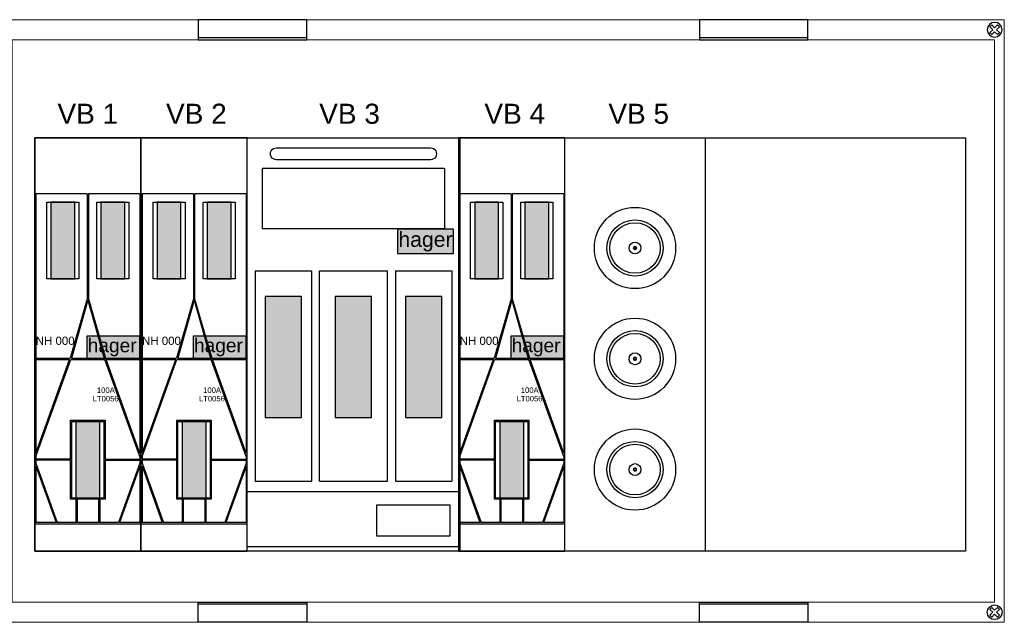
# Model space of a CAD drawing. Header units: millimetres. Extents: x -28926 to 10786, y -11879 to 29672.
# Tile 6 of 24: x -26337 to -21425, y 18870 to 21875. Entities that reach past the tile are written whole.
import ezdxf
from ezdxf.enums import TextEntityAlignment as Align

# ---------------------------------------------------------------- set-up
doc = ezdxf.new("R2010")
doc.units = ezdxf.units.MM
doc.header["$LTSCALE"] = 100
doc.linetypes.add('HIDDEN', pattern=[9.525, 6.35, -3.175])
for name, color, linetype in [('EL$6----', 7, 'Continuous'), ('EL6-----', 7, 'Continuous'), ('EL6112--', 7, 'Continuous'), ('PDF_Geometry', 7, 'Continuous')]:
    doc.layers.add(name, color=color, linetype=linetype)
doc.styles.add('Arial', font='arial.ttf')

# ---------------------------------------------------------------- blocks, each defined once
blk = doc.blocks.new('schroef')
at = {"layer": 'EL6112--', "color": 0}
for p, q in [((-23.8, 13.9), (-13.9, 23.8)), ((-9.9, 0), (-23.8, 13.9)), ((0, 9.9), (-13.9, 23.8)), ((23.8, -13.9), (9.9, 0)), ((13.9, -23.8), (0, -9.9)), ((13.9, -23.8), (23.8, -13.9))]:
    blk.add_line(p, q, dxfattribs=at)
for points in [[(0, -9.9), (-13.9, -23.8), (-23.8, -13.9), (-9.9, 0)], [(0, 9.9), (13.9, 23.8), (23.8, 13.9), (9.9, 0)]]:
    blk.add_lwpolyline(points, dxfattribs=at)
blk.add_circle((0, 0), 36.8, dxfattribs=at)
blk = doc.blocks.new('*U13')
for points in [[(979.6, -100.1), (1520.8, -100.1), (1520.8, 0), (979.6, 0)], [(3479.9, -100.1), (4021.2, -100.1), (4021.2, 0), (3479.9, 0)], [(979.6, -2904.4), (1520.8, -2904.4), (1520.8, -3004.5), (979.6, -3004.5)], [(3479.9, -2904.4), (4021.2, -2904.4), (4021.2, -3004.5), (3479.9, -3004.5)]]:
    blk.add_lwpolyline(points, close=True)
for points in [[(1520.8, -90.1), (979.6, -90.1)], [(4021.2, -90.1), (3479.9, -90.1)], [(1520.8, -2914.4), (979.6, -2914.4)], [(4021.2, -2914.4), (3479.9, -2914.4)]]:
    blk.add_lwpolyline(points)
at = {"layer": 'PDF_Geometry', "lineweight": 5}
for points in [[(5000.7, 0), (0, 0), (0, -3004.5), (5000.7, -3004.5)], [(4952.6, -100.1), (51.9, -100.1), (51.9, -2904.4), (4952.6, -2904.4)]]:
    blk.add_lwpolyline(points, close=True, dxfattribs=at)
at = {"xscale": -1, "rotation": 180}
blk.add_blockref('schroef', (4952.6, -50.1), dxfattribs=at)
blk.add_blockref('schroef', (4952.6, -2954.4))
blk = doc.blocks.new('Hager LT0057')
h = blk.add_hatch(color=160)
h.dxf.hatch_style = 1
h.paths.add_polyline_path([(524.5, -989), (259.9, -989), (259.9, -1098.3), (524.5, -1098.3)])
at = {"layer": 'EL6-----', "linetype": 'HIDDEN'}
h = blk.add_hatch(color=256, dxfattribs=at)
h.dxf.hatch_style = 1
h.paths.add_polyline_path([(199.7, -703), (199.7, -320.5), (80.6, -320.5), (80.6, -703)])
h = blk.add_hatch(color=256, dxfattribs=at)
h.dxf.hatch_style = 1
h.paths.add_polyline_path([(449.4, -320.5), (330.3, -320.5), (330.3, -703), (449.4, -703)])
h = blk.add_hatch(color=256, dxfattribs=at)
h.dxf.hatch_style = 1
h.paths.add_polyline_path([(205, -1795.8), (325, -1795.8), (325, -1413.3), (205, -1413.3)])
for p, q in [((530, 0), (0, 0)), ((0, 0), (0, -2060)), ((530, -1923.4), (530, 0)), ((0, -1923.4), (530, -1923.4)), ((0, -2060), (530, -2060))]:
    blk.add_line(p, q)
at = {"flags": 128}
for points in [[(262.3, -278.7), (5.5, -278.7)], [(5.5, -278.7), (5.5, -1572)], [(262.3, -278.7), (262.3, -801.8)], [(524.5, -278.7), (267.7, -278.7)], [(267.7, -278.7), (267.7, -801.8)], [(524.5, -278.7), (524.5, -1572)], [(220.2, -320.5), (220.2, -703), (60.1, -703), (60.1, -320.5), (220.2, -320.5)], [(469.9, -320.5), (469.9, -703), (309.8, -703), (309.8, -320.5), (469.9, -320.5)], [(262.3, -801.8), (177, -1098.3)], [(265, -808), (183.4, -1098.3)], [(265, -808), (346.6, -1098.3)], [(267.7, -801.8), (353, -1098.3)], [(5.5, -1098.3), (177, -1098.3)], [(5.5, -1103.8), (173.8, -1103.8)], [(5.5, -1588.2), (179.6, -1103.8)], [(5.5, -1572), (173.8, -1103.8)], [(179.6, -1103.8), (350.4, -1103.8)], [(183.4, -1098.3), (262.3, -1098.3), (346.6, -1098.3)], [(524.5, -1588.2), (350.4, -1103.8)], [(356.2, -1103.8), (524.5, -1103.8)], [(524.5, -1572), (356.2, -1103.8)], [(179.1, -1601.9), (179.1, -1407.9), (350.9, -1407.9), (350.9, -1601.9)], [(345.5, -1413.3), (345.5, -1795.8), (184.5, -1795.8), (184.5, -1413.3), (345.5, -1413.3)], [(5.5, -1588.2), (5.5, -1601.9)], [(179.1, -1601.9), (5.5, -1601.9)], [(179.1, -1607.3), (5.5, -1607.3)], [(5.5, -1607.3), (5.5, -1621)], [(179.1, -1801.3), (179.1, -1607.3)], [(350.9, -1607.3), (350.9, -1801.3), (324.4, -1801.3)], [(350.9, -1601.9), (524.5, -1601.9)], [(350.9, -1607.3), (524.5, -1607.3)], [(524.5, -1588.2), (524.5, -1601.9)], [(524.5, -1607.3), (524.5, -1621)], [(5.5, -1621), (112.2, -1917.9)], [(5.5, -1637.1), (5.5, -1917.9)], [(5.5, -1637.1), (106.4, -1917.9)], [(524.5, -1621), (418.6, -1917.9)], [(524.5, -1637.1), (423.6, -1917.9)], [(524.5, -1637.1), (524.5, -1917.9)], [(205.6, -1801.3), (179.1, -1801.3)], [(205.6, -1801.3), (205.6, -1917.9)], [(319, -1801.3), (211, -1801.3)], [(211, -1801.3), (211, -1917.9)], [(319, -1801.3), (319, -1917.9)], [(324.4, -1801.3), (324.4, -1917.9)], [(106.4, -1917.9), (5.5, -1917.9)], [(418.6, -1917.9), (112.2, -1917.9)], [(524.5, -1917.9), (423.6, -1917.9)], [(530, -2060), (530, -1923.4)]]:
    blk.add_lwpolyline(points, dxfattribs=at)
at = {"color": 0}
blk.add_lwpolyline([(259.9, -989), (259.9, -1098.3), (524.5, -1098.3), (524.5, -989)], close=True, dxfattribs=at)
blk.add_lwpolyline([(353, -1098.3), (524.5, -1098.3)])
at = {"layer": 'EL6-----', "flags": 128}
for points in [[(80.6, -703), (199.7, -703), (199.7, -320.5), (80.6, -320.5)], [(330.3, -703), (449.4, -703), (449.4, -320.5), (330.3, -320.5)], [(205, -1795.8), (325, -1795.8), (325, -1413.3), (205, -1413.3)]]:
    blk.add_lwpolyline(points, close=True, dxfattribs=at)
at = {"style": 'Arial'}
blk.add_text('NH 000', height=40.98, dxfattribs=at).set_placement((102.2, -1031.8), align=Align.CENTER)
at = {"color": 5, "style": 'Arial'}
blk.add_text('hager', height=68.3, dxfattribs=at).set_placement((386.4, -1068.2), align=Align.CENTER)
at = {"style": 'Arial'}
for tag, p in [('MAXIMAALVERMOGEN', (265.9, -1271.2)), ('TYPENUMMER', (265, -1313.5))]:
    blk.add_attdef(tag, text='', height=27.3, dxfattribs=at).set_placement(p, align=Align.CENTER)
blk = doc.blocks.new('*U32')
at = {"ltscale": 0.3}
h = blk.add_hatch(color=256, dxfattribs=at)
h.dxf.hatch_style = 1
h.paths.add_polyline_path([(-11, 0, 1), (11, 0, 1)])
h.paths.add_polyline_path([(2.6, 0, -1), (-2.6, 0, -1)], flags=16)
at = {"color": 0}
for radius in [202.5, 140.2, 126.1, 29.8]:
    blk.add_circle((0, 0), radius, dxfattribs=at)
blk = doc.blocks.new('hager MESPATROONLASTSCHEIDER')
h = blk.add_hatch(color=160)
h.dxf.hatch_style = 1
h.paths.add_polyline_path([(1029.3, -455.5), (749.4, -455.5), (749.4, -576.3), (1029.3, -576.3)])
at = {"layer": 'EL6-----', "linetype": 'HIDDEN'}
h = blk.add_hatch(color=256, dxfattribs=at)
h.dxf.hatch_style = 1
h.paths.add_polyline_path([(270.9, -790), (89.6, -790), (89.6, -1394.4), (270.9, -1394.4)])
h = blk.add_hatch(color=256, dxfattribs=at)
h.dxf.hatch_style = 1
h.paths.add_polyline_path([(439.4, -1394.4), (620.7, -1394.4), (620.7, -790), (439.4, -790)])
h = blk.add_hatch(color=256, dxfattribs=at)
h.dxf.hatch_style = 1
h.paths.add_polyline_path([(789.1, -1394.4), (970.4, -1394.4), (970.4, -790), (789.1, -790)])
blk.add_lwpolyline([(1060.1, -2055.5, -0.414214), (1055.5, -2060), (4.5, -2060, -0.414214), (0, -2055.5), (0, -4.5, -0.414214), (4.5, 0), (1055.5, 0, -0.414214), (1060.1, -4.5), (1060.1, -2055.5)], format="xyb")
for points in [[(145.9, -49.4), (914.1, -49.4, -1.025752), (914.1, -108.3), (145.9, -108.3, -1.025752)], [(980, -453.3), (80.1, -453.3, -0.414214), (75.6, -448.8), (75.6, -155.6, -0.414214), (80.1, -151.1), (980, -151.1, -0.414214), (984.5, -155.6), (984.5, -448.8, -0.414214)]]:
    blk.add_lwpolyline(points, format="xyb", close=True)
at = {"color": 0}
blk.add_lwpolyline([(749.4, -455.5), (749.4, -576.3), (1029.3, -576.3), (1029.3, -455.5)], close=True, dxfattribs=at)
for points in [[(0, -1712), (0, -661.9)], [(40, -661.9), (320.6, -661.9)], [(40, -661.9), (40, -1712)], [(320.6, -661.9), (320.6, -1712)], [(360.6, -1712), (360.6, -661.9)], [(360.6, -661.9), (699.5, -661.9)], [(699.5, -1712), (699.5, -661.9)], [(739.5, -661.9), (1020.1, -661.9)], [(739.5, -661.9), (739.5, -1712)], [(1020.1, -661.9), (1020.1, -1712)], [(1060.1, -1712), (1060.1, -1712), (1060.1, -661.9)], [(40, -1712), (320.6, -1712)], [(360.6, -1712), (699.5, -1712)], [(739.5, -1712), (1020.1, -1712)], [(0, -1762), (1060.1, -1762)], [(0, -2037.1), (1060.1, -2037.1)]]:
    blk.add_lwpolyline(points)
blk.add_lwpolyline([(647, -1828.8), (1010.2, -1828.8), (1010.2, -1985.3), (647, -1985.3)], close=True)
at = {"layer": 'EL6-----', "flags": 128}
for points in [[(89.6, -1394.4), (270.9, -1394.4), (270.9, -790), (89.6, -790)], [(439.4, -1394.4), (620.7, -1394.4), (620.7, -790), (439.4, -790)], [(789.1, -1394.4), (970.4, -1394.4), (970.4, -790), (789.1, -790)]]:
    blk.add_lwpolyline(points, close=True, dxfattribs=at)
at = {"color": 5, "style": 'Arial'}
blk.add_text('hager', height=75.55, dxfattribs=at).set_placement((889.4, -543.1), align=Align.CENTER)

msp = doc.modelspace()

# ---------------------------------------------------------------- linework, layer by layer
at = {"layer": 'EL$6----'}
msp.add_lwpolyline([(-26261.7, 21285), (-21618.1, 21285), (-21618.1, 19225), (-26261.7, 19225)], close=True, dxfattribs=at)
msp.add_lwpolyline([(-23617.1, 21285), (-22917.1, 21285), (-22917.1, 19225)], dxfattribs=at)

# ---------------------------------------------------------------- block references
for name, p in [('*U13', (-26425.5, 21874.6)), ('hager MESPATROONLASTSCHEIDER', (-25201.7, 21285)), ('*U32', (-23267.1, 20736.3)), ('*U32', (-23267.1, 20184)), ('*U32', (-23267.1, 19631.6))]:
    msp.add_blockref(name, p, dxfattribs=at)
ref = msp.add_blockref('Hager LT0057', (-26261.7, 21285), dxfattribs=at)
ref.add_attrib('TYPENUMMER', 'LT0056', dxfattribs={"layer": '0', "height": 27.32, "style": 'Arial'}).set_placement((-25907.9, 19971.5), align=Align.CENTER)
ref.add_attrib('MAXIMAALVERMOGEN', '100A', dxfattribs={"layer": '0', "height": 27.32, "style": 'Arial'}).set_placement((-25906.9, 20013.8), align=Align.CENTER)
ref = msp.add_blockref('Hager LT0057', (-25731.7, 21285), dxfattribs=at)
ref.add_attrib('TYPENUMMER', 'LT0056', dxfattribs={"layer": '0', "height": 27.32, "style": 'Arial'}).set_placement((-25377.8, 19971.5), align=Align.CENTER)
ref.add_attrib('MAXIMAALVERMOGEN', '100A', dxfattribs={"layer": '0', "height": 27.32, "style": 'Arial'}).set_placement((-25376.9, 20013.8), align=Align.CENTER)
ref = msp.add_blockref('Hager LT0057', (-24147.1, 21285), dxfattribs=at)
ref.add_attrib('TYPENUMMER', 'LT0056', dxfattribs={"layer": '0', "height": 27.32, "style": 'Arial'}).set_placement((-23793.2, 19971.5), align=Align.CENTER)
ref.add_attrib('MAXIMAALVERMOGEN', '100A', dxfattribs={"layer": '0', "height": 27.32, "style": 'Arial'}).set_placement((-23792.3, 20013.8), align=Align.CENTER)

# ---------------------------------------------------------------- texts
at = {"layer": 'EL$6----', "color": 0, "style": 'Arial'}
for s, p in [('VB 1', (-25996.7, 21325.7)), ('VB 2', (-25455.3, 21325.7)), ('VB 3', (-24691.1, 21325.7)), ('VB 4', (-23867, 21325.7)), ('VB 5', (-23248.6, 21325.7))]:
    msp.add_text(s, height=100, dxfattribs=at).set_placement(p, align=Align.BOTTOM_CENTER)

doc.saveas('drawing.dxf')
